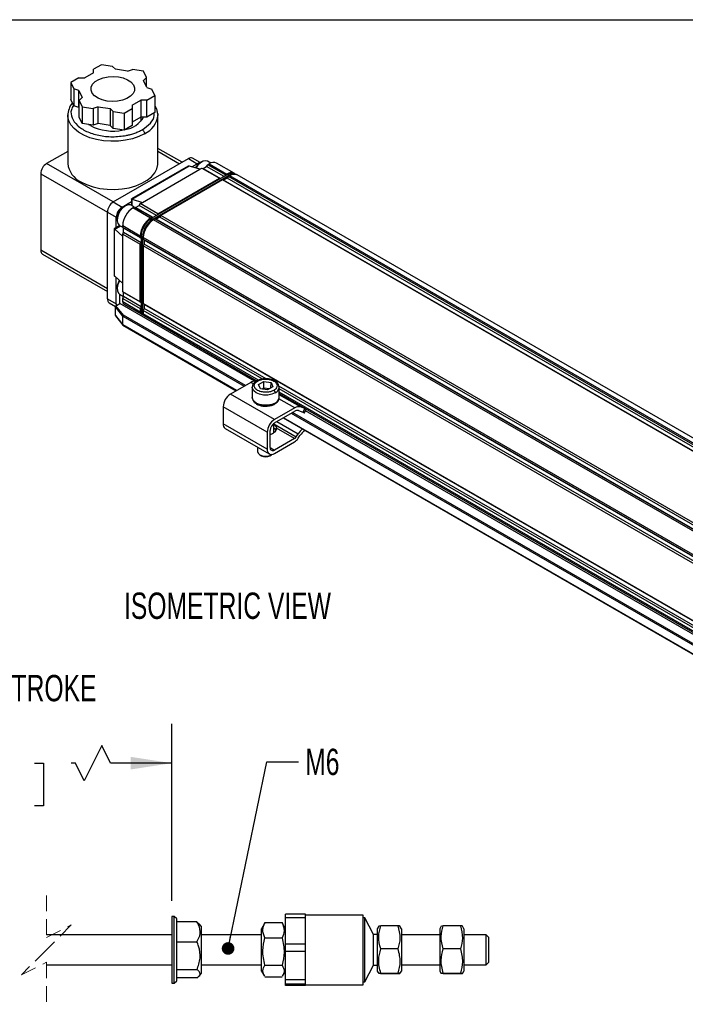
# Model space of a CAD drawing. Header units: millimetres. Extents: x 16 to 683, y 16 to 524.
# Tile 6 of 7: x 415 to 549, y 326 to 524. Entities that reach past the tile are written whole.
import ezdxf

# ---------------------------------------------------------------- set-up
doc = ezdxf.new("R2010")
doc.units = ezdxf.units.MM
doc.header["$LTSCALE"] = 2.5
doc.linetypes.add('HIDDEN', pattern=[1.905, 1.27, -0.635])
doc.layers.add('DIMENSIONS', color=140, linetype='Continuous', lineweight=25)
doc.layers.add('TEXT', color=140, linetype='Continuous', lineweight=25)
doc.styles.add('SLDTEXTSTYLE0', font='TXT', dxfattribs={"width": 0.7})
doc.dimstyles.new('SLDDIMSTYLE2', dxfattribs={"dimtxt": 5.39502, "dimasz": 8.255, "dimexe": 0, "dimexo": 0.0625, "dimgap": 1.348755, "dimtad": 0, "dimtih": 1, "dimtoh": 1, "dimrnd": 1e-09, "dimzin": 4, "dimdsep": 46, "dimtxsty": 'SLDTEXTSTYLE0', "dimsah": 1, "dimcen": 0.09, "dimadec": 0, "dimazin": 1, "dimtfac": 1, "dimtofl": 0, "dimtmove": 0, "dimatfit": 3, "dimfxl": 0, "dimfrac": 2, "dimtolj": 1, "dimtzin": 12, "dimarcsym": 0})
doc.dimstyles.new('SLDDIMSTYLE5', dxfattribs={"dimtxt": 0.18, "dimasz": 2.54, "dimexe": 0, "dimexo": 0.0625, "dimgap": 0, "dimtad": 0, "dimtih": 1, "dimtoh": 1, "dimdec": 0, "dimrnd": 1e-09, "dimzin": 0, "dimdsep": 46, "dimtxsty": 'Standard', "dimblk1": 'DOT', "dimblk2": 'DOT', "dimsah": 1, "dimcen": 0.09, "dimadec": 0, "dimazin": 0, "dimtfac": 2.54, "dimtdec": 0, "dimtofl": 0, "dimtmove": 0, "dimatfit": 3, "dimldrblk": 'DOT', "dimfxl": 0, "dimfrac": 2, "dimtolj": 1, "dimtzin": 0, "dimarcsym": 0})

# ---------------------------------------------------------------- blocks, each defined once
blk = doc.blocks.new('_D_8')
at = {"layer": 'DIMENSIONS'}
for p, q in [((377.86, 352.22), (377.86, 382.47)), ((445.89, 346.92), (445.89, 382.47)), ((431.85, 378.07), (428.32, 371.01)), ((433.62, 374.54), (431.85, 378.07)), ((377.86, 374.54), (390.53, 374.54)), ((397.84, 374.54), (396.03, 374.54)), ((396.03, 374.54), (396.03, 365.96)), ((418.36, 374.54), (420.17, 374.54)), ((420.17, 374.54), (420.17, 365.96)), ((426.56, 374.54), (425.67, 374.54)), ((428.32, 371.01), (426.56, 374.54)), ((445.89, 374.54), (433.62, 374.54)), ((396.03, 365.96), (397.84, 365.96)), ((420.17, 365.96), (418.36, 365.96))]:
    blk.add_line(p, q, dxfattribs=at)
for points in [[(377.86, 374.54), (386.11, 373.27), (386.11, 375.81)], [(445.89, 374.54), (437.64, 375.81), (437.64, 373.27)]]:
    blk.add_solid(points, dxfattribs=at)
at = {"layer": 'DIMENSIONS', "char_height": 5.292, "attachment_point": 1, "style": 'SLDTEXTSTYLE0'}
for s, insert in [('254.0', (397.84, 382.57)), ('10.00', (397.84, 372.78))]:
    blk.add_mtext(s, dxfattribs=dict(at, insert=insert))
blk = doc.blocks.new('_Dot')
at = {"color": 0, "linetype": 'ByBlock', "lineweight": -2}
blk.add_line((-0.5, 0), (-1, 0), dxfattribs=at)
at = {"color": 0, "linetype": 'ByBlock', "const_width": 0.5}
blk.add_lwpolyline([(-0.25, 0, 1), (0.25, 0, 1)], format="xyb", close=True, dxfattribs=at)

msp = doc.modelspace()

# ---------------------------------------------------------------- linework, layer by layer
for p, q in [((431.795, 514.839), (430.179, 513.906)), ((434.002, 514.498), (431.795, 514.839)), ((434.002, 514.498), (434.591, 513.909)), ((430.179, 513.226), (428.411, 512.205)), ((430.179, 513.226), (430.179, 513.906)), ((437.006, 513.535), (434.591, 513.909)), ((437.006, 513.535), (438.027, 513.875)), ((440.234, 513.534), (438.027, 513.875)), ((440.825, 512.259), (440.234, 513.534)), ((440.825, 512.259), (440.236, 511.67)), ((440.825, 510.401), (440.825, 512.259)), ((427.232, 512.205), (425.616, 511.273)), ((425.616, 511.273), (426.208, 509.998)), ((425.616, 511.273), (425.616, 507.87)), ((427.232, 512.205), (428.411, 512.205)), ((440.883, 510.276), (440.236, 511.67)), ((440.883, 510.276), (441.904, 509.936)), ((427.228, 509.658), (426.208, 509.998)), ((426.208, 509.998), (426.208, 506.596)), ((427.228, 509.658), (427.875, 508.264)), ((427.228, 506.256), (427.228, 509.658)), ((440.879, 507.729), (442.495, 508.662)), ((442.495, 508.662), (441.904, 509.936)), ((442.495, 508.662), (442.495, 505.259)), ((426.208, 506.596), (425.616, 507.87)), ((427.228, 506.256), (426.208, 506.596)), ((427.286, 507.675), (427.875, 508.264)), ((427.286, 507.675), (427.878, 506.401)), ((427.286, 504.273), (427.286, 507.675)), ((427.878, 506.401), (430.085, 506.059)), ((427.878, 506.401), (427.878, 502.998)), ((431.106, 506.399), (430.085, 506.059)), ((431.106, 506.399), (433.521, 506.026)), ((431.106, 502.997), (431.106, 506.399)), ((437.933, 506.708), (439.701, 507.729)), ((437.933, 506.708), (437.933, 506.028)), ((440.879, 507.729), (439.701, 507.729)), ((439.701, 507.729), (439.701, 504.327)), ((440.879, 504.327), (440.879, 507.729)), ((425.014, 504.66), (425.015, 504.739)), ((425.014, 504.66), (425.014, 494.997)), ((427.286, 506.131), (427.228, 506.256)), ((430.085, 506.059), (430.085, 502.657)), ((434.11, 505.437), (433.521, 506.026)), ((433.521, 506.026), (433.521, 502.624)), ((434.11, 505.437), (436.317, 505.095)), ((434.11, 502.034), (434.11, 505.437)), ((436.317, 505.095), (437.933, 506.028)), ((436.317, 505.095), (436.317, 501.693)), ((437.933, 506.028), (437.933, 502.626)), ((439.701, 504.327), (437.933, 503.306)), ((440.879, 504.327), (439.701, 504.327)), ((439.723, 503.518), (439.723, 504.327)), ((442.495, 505.259), (440.879, 504.327)), ((443.098, 504.654), (443.069, 504.819)), ((443.098, 494.997), (443.098, 504.66)), ((427.878, 502.998), (427.286, 504.273)), ((430.085, 502.657), (427.878, 502.998)), ((429.548, 502.602), (429.25, 502.786)), ((431.106, 502.997), (430.085, 502.657)), ((433.521, 502.624), (431.106, 502.997)), ((434.11, 502.034), (433.521, 502.624)), ((437.933, 502.626), (436.317, 501.693)), ((436.317, 501.693), (434.11, 502.034)), ((425.014, 497.431), (420.768, 494.98)), ((447.949, 495.228), (443.098, 498.029)), ((443.098, 497.465), (447.461, 494.946)), ((434.144, 487.258), (420.768, 494.98)), ((434.144, 487.259), (449.229, 495.967)), ((449.182, 494.433), (437.805, 487.866)), ((437.868, 487.829), (449.403, 494.488)), ((449.229, 495.967), (450.997, 494.946)), ((451.539, 493.831), (449.477, 494.472)), ((449.93, 494.331), (450.997, 494.946)), ((451.604, 495.16), (450.062, 496.049)), ((451.892, 495.327), (451.657, 495.191)), ((452.894, 494.409), (453.13, 494.749)), ((453.716, 495.064), (453.059, 495.443)), ((453.13, 494.749), (453.425, 494.919)), ((456.665, 492.708), (453.13, 494.749)), ((453.425, 494.919), (456.96, 492.878)), ((458.418, 493.023), (454.883, 495.064)), ((419.59, 492.939), (419.59, 477.561)), ((419.59, 492.939), (432.966, 485.217)), ((439.99, 487.163), (451.539, 493.831)), ((457.11, 492.792), (441.789, 483.947)), ((442.079, 483.78), (457.4, 492.625)), ((451.539, 493.831), (451.951, 494.069)), ((451.951, 494.069), (455.487, 492.028)), ((451.951, 494.069), (452.187, 494.001)), ((452.187, 494.001), (452.894, 494.409)), ((452.187, 494.001), (455.696, 491.975)), ((456.403, 492.384), (452.894, 494.409)), ((456.665, 492.708), (456.466, 492.42)), ((456.96, 492.878), (456.665, 492.708)), ((457.11, 492.792), (457.4, 492.625)), ((457.549, 492.538), (457.255, 492.368)), ((457.4, 492.625), (457.474, 492.495)), ((634.326, 390.487), (457.549, 492.538)), ((458.858, 492.769), (458.568, 492.936)), ((635.784, 390.632), (459.008, 492.683)), ((443.113, 484.884), (455.487, 492.028)), ((456.076, 491.688), (443.702, 484.544)), ((455.686, 491.97), (455.487, 492.028)), ((632.853, 389.637), (456.076, 491.688)), ((456.276, 491.63), (456.076, 491.688)), ((457.055, 492.08), (456.276, 491.63)), ((456.312, 491.62), (456.276, 491.63)), ((457.019, 492.028), (456.312, 491.62)), ((633.061, 389.584), (456.312, 491.62)), ((457.055, 492.08), (457.019, 492.028)), ((633.769, 389.992), (457.019, 492.028)), ((457.255, 492.368), (457.055, 492.08)), ((634.031, 390.317), (457.255, 492.368)), ((434.144, 487.259), (435.912, 486.238)), ((435.912, 486.238), (437.805, 487.331)), ((438.375, 486.231), (437.738, 486.599)), ((437.805, 487.866), (437.805, 486.56)), ((437.927, 487.804), (439.99, 487.163)), ((437.927, 486.49), (437.927, 487.804)), ((438.634, 486.177), (439.341, 486.585)), ((439.341, 486.585), (439.577, 486.925)), ((442.85, 484.56), (439.341, 486.585)), ((439.577, 486.925), (439.99, 487.163)), ((443.113, 484.884), (439.577, 486.925)), ((432.966, 485.217), (434.734, 484.197)), ((432.966, 467.798), (432.966, 485.217)), ((436.572, 486.483), (436.336, 486.347)), ((438.104, 486.075), (438.399, 486.245)), ((441.639, 484.034), (438.104, 486.075)), ((438.399, 486.245), (441.934, 484.204)), ((438.399, 486.245), (438.634, 486.177)), ((442.143, 484.152), (438.634, 486.177)), ((443.113, 484.884), (442.913, 484.596)), ((443.702, 484.544), (443.502, 484.256)), ((620.479, 382.493), (443.702, 484.544)), ((434.734, 482.092), (434.734, 484.197)), ((434.922, 483.897), (434.922, 483.625)), ((441.934, 484.204), (441.639, 484.034)), ((441.789, 483.947), (441.639, 483.861)), ((442.079, 483.78), (441.789, 483.947)), ((442.134, 484.146), (441.934, 484.204)), ((442.079, 483.78), (442.155, 483.649)), ((442.523, 483.864), (442.229, 483.694)), ((619.005, 381.643), (442.229, 483.694)), ((619.3, 381.813), (442.523, 483.864)), ((442.723, 483.806), (442.523, 483.864)), ((443.502, 484.256), (442.723, 483.806)), ((442.759, 483.796), (442.723, 483.806)), ((443.466, 484.204), (442.759, 483.796)), ((619.509, 381.76), (442.759, 483.796)), ((443.502, 484.256), (443.466, 484.204)), ((620.216, 382.169), (443.466, 484.204)), ((435.472, 482.519), (434.341, 481.866)), ((434.341, 481.866), (434.341, 472.607)), ((434.404, 472.388), (434.404, 481.829)), ((434.455, 481.791), (435.594, 482.448)), ((436.042, 480.325), (434.455, 481.791)), ((435.405, 482.557), (436.042, 482.19)), ((436.042, 482.503), (439.577, 480.462)), ((436.042, 482.163), (436.042, 482.503)), ((439.577, 480.121), (436.042, 482.163)), ((436.218, 481.992), (436.042, 482.163)), ((436.042, 480.802), (436.218, 481.176)), ((436.042, 480.802), (439.577, 478.761)), ((436.042, 480.325), (436.042, 480.802)), ((439.727, 479.967), (436.218, 481.992)), ((436.218, 481.176), (436.218, 481.992)), ((436.218, 481.176), (439.727, 479.15)), ((436.042, 470.867), (436.042, 480.325)), ((439.577, 480.462), (439.577, 480.121)), ((439.577, 480.121), (439.727, 479.977)), ((439.727, 479.077), (439.577, 478.761)), ((439.577, 467.193), (439.577, 478.761)), ((439.727, 480.375), (439.727, 480.548)), ((439.727, 480.375), (440.017, 480.208)), ((439.727, 480.375), (439.727, 465.065)), ((440.017, 464.898), (440.017, 480.208)), ((440.017, 480.208), (440.168, 480.208)), ((616.943, 378.071), (440.166, 480.122)), ((440.166, 480.122), (440.166, 479.781)), ((616.943, 377.73), (440.166, 479.781)), ((440.166, 479.781), (440.316, 479.637)), ((440.316, 478.737), (440.166, 478.42)), ((440.316, 479.637), (440.343, 479.611)), ((440.316, 479.637), (440.316, 478.737)), ((440.343, 478.795), (440.316, 478.737)), ((617.093, 377.576), (440.343, 479.611)), ((440.343, 479.611), (440.343, 478.795)), ((617.093, 376.759), (440.343, 478.795)), ((432.966, 469.839), (419.59, 477.561)), ((419.935, 476.798), (432.966, 469.275)), ((616.943, 376.369), (440.166, 478.42)), ((440.166, 478.42), (440.166, 466.853)), ((434.455, 472.332), (436.042, 470.867)), ((434.734, 466.777), (434.734, 472.075)), ((436.042, 469.234), (436.042, 470.867)), ((434.922, 470.084), (434.922, 469.812)), ((435.405, 468.744), (436.218, 468.274)), ((439.577, 467.193), (436.042, 469.234)), ((436.218, 469.064), (436.042, 469.234)), ((439.727, 467.038), (436.218, 469.064)), ((436.218, 468.247), (436.218, 469.064)), ((432.966, 467.798), (434.734, 466.777)), ((433.311, 467.035), (434.589, 466.297)), ((434.771, 466.459), (435.452, 466.852)), ((435.452, 466.852), (435.452, 468.553)), ((462.48, 451.249), (435.452, 466.852)), ((436.042, 467.873), (436.218, 468.247)), ((436.042, 467.873), (439.577, 465.832)), ((436.042, 467.193), (436.042, 467.873)), ((439.577, 465.152), (436.042, 467.193)), ((436.214, 466.811), (439.75, 464.77)), ((439.727, 466.222), (436.218, 468.247)), ((439.577, 467.193), (439.727, 467.049)), ((616.943, 364.802), (440.166, 466.853)), ((440.166, 466.853), (440.316, 466.709)), ((436.042, 464.335), (434.566, 466.204)), ((434.566, 464.435), (434.566, 466.204)), ((434.692, 466.413), (434.771, 466.459)), ((436.181, 464.527), (434.692, 466.413)), ((439.727, 466.149), (439.577, 465.832)), ((439.577, 465.832), (439.577, 465.152)), ((440.017, 464.898), (439.727, 465.065)), ((440.017, 464.898), (440.166, 464.898)), ((440.316, 465.809), (440.166, 465.492)), ((464.024, 451.719), (440.166, 465.492)), ((440.166, 465.492), (440.166, 464.811)), ((463.281, 451.468), (440.166, 464.811)), ((440.316, 466.709), (440.343, 466.683)), ((440.316, 466.709), (440.316, 465.809)), ((440.343, 465.866), (440.316, 465.809)), ((617.093, 364.647), (440.343, 466.683)), ((440.343, 466.683), (440.343, 465.866)), ((464.82, 451.736), (440.343, 465.866)), ((434.566, 464.435), (436.042, 462.566)), ((434.583, 464.376), (436.061, 462.504)), ((436.042, 462.566), (436.042, 464.335)), ((436.042, 464.335), (460.436, 450.252)), ((460.672, 450.388), (436.181, 464.527)), ((439.899, 464.684), (440.189, 464.516)), ((440.339, 464.43), (462.997, 451.349)), ((458.904, 449.367), (436.042, 462.566)), ((436.082, 462.486), (458.855, 449.339)), ((461.749, 451.01), (457.679, 448.66)), ((462.273, 450.708), (461.749, 451.01)), ((463.291, 450.587), (464.359, 451.204)), ((464.359, 451.204), (465.818, 450.978)), ((464.367, 449.893), (464.359, 451.204)), ((465.799, 449.899), (465.818, 450.978)), ((465.818, 450.978), (466.209, 450.136)), ((462.042, 450.021), (462.05, 450.141)), ((462.042, 450.021), (462.042, 447.98)), ((463.682, 449.745), (463.291, 450.587)), ((465.141, 449.519), (463.682, 449.745)), ((464.367, 449.893), (464.02, 449.692)), ((465.489, 449.72), (464.367, 449.893)), ((466.209, 450.136), (465.141, 449.519)), ((591.39, 378.669), (467.409, 450.241)), ((467.458, 447.98), (467.458, 450.021)), ((590.773, 378.548), (467.458, 449.737)), ((590.071, 378.273), (467.458, 449.056)), ((466.518, 443.558), (457.679, 448.66)), ((470.588, 445.907), (467.412, 447.741)), ((467.458, 448.774), (589.684, 378.215)), ((471.725, 446.086), (467.458, 448.549)), ((465.045, 441.006), (456.206, 446.109)), ((456.206, 446.109), (456.206, 442.706)), ((470.588, 445.907), (466.518, 443.558)), ((466.518, 442.877), (470.588, 445.227)), ((471.346, 445.346), (472.207, 445.009)), ((472.586, 445.749), (471.725, 446.086)), ((472.586, 445.749), (472.207, 445.009)), ((472.512, 444.929), (472.879, 445.645)), ((589.17, 378.113), (472.721, 445.337)), ((466.975, 443.141), (471.263, 440.665)), ((468.283, 443.896), (585.545, 376.203)), ((585.594, 376.231), (468.332, 443.925)), ((469.864, 444.809), (587.126, 377.115)), ((587.362, 377.251), (470.1, 444.945)), ((465.045, 437.604), (456.206, 442.706)), ((456.637, 441.752), (465.476, 436.65)), ((465.634, 437.944), (465.634, 441.346)), ((466.417, 440.947), (466.417, 442.812)), ((466.417, 442.691), (470.892, 440.108)), ((470.524, 439.746), (466.939, 441.816)), ((465.045, 441.006), (465.045, 437.604)), ((465.752, 440.563), (465.634, 440.501)), ((465.852, 440.621), (465.752, 440.563)), ((466.4, 440.937), (466.3, 440.88)), ((470.524, 439.746), (466.518, 437.433)), ((466.518, 436.753), (470.524, 439.066)), ((470.892, 440.108), (471.263, 440.665)), ((471.26, 439.789), (471.631, 440.347)), ((463.083, 438.031), (463.083, 437.161)), ((465.634, 437.944), (466.518, 437.433)), ((463.571, 436.48), (463.925, 436.276)), ((465.575, 436.276), (465.929, 436.48)), ((465.928, 436.48), (466.073, 436.576)), ((472.741, 344.218), (468.741, 344.218)), ((468.741, 343.57), (468.741, 344.218)), ((472.741, 343.57), (472.741, 344.218)), ((446.391, 343.742), (445.891, 343.742)), ((445.891, 343.742), (445.891, 330.342)), ((446.891, 343.242), (446.391, 343.742)), ((446.391, 330.342), (446.391, 343.742)), ((446.891, 331.084), (446.891, 343.242)), ((450.948, 342.645), (446.891, 342.645)), ((450.948, 342.645), (451.332, 342.244)), ((451.891, 341.706), (451.391, 342.294)), ((464.504, 342.354), (463.891, 341.292)), ((464.604, 342.514), (464.544, 342.331)), ((464.604, 342.514), (468.028, 342.514)), ((468.098, 342.33), (468.028, 342.514)), ((468.741, 341.292), (468.131, 342.349)), ((468.741, 343.57), (472.741, 343.57)), ((468.741, 338.211), (468.741, 343.57)), ((484.341, 344.042), (472.741, 344.042)), ((472.741, 340.89), (472.741, 343.57)), ((484.341, 330.042), (484.341, 344.042)), ((484.641, 343.442), (484.341, 343.442)), ((486.377, 340.139), (484.641, 343.442)), ((484.641, 330.642), (484.641, 343.442)), ((451.891, 332.379), (451.891, 341.706)), ((463.891, 332.792), (463.891, 341.292)), ((472.741, 338.211), (472.741, 340.89)), ((487.444, 341.817), (487.141, 341.292)), ((487.141, 341.292), (487.141, 332.792)), ((487.854, 341.881), (487.482, 341.795)), ((491.278, 341.881), (487.854, 341.881)), ((491.991, 341.292), (491.699, 341.797)), ((491.991, 341.292), (491.991, 333.435)), ((499.994, 341.817), (499.691, 341.292)), ((499.691, 341.292), (499.691, 332.792)), ((500.404, 341.881), (500.032, 341.795)), ((503.828, 341.881), (500.404, 341.881)), ((504.541, 341.292), (504.249, 341.797)), ((504.541, 341.292), (504.541, 333.435)), ((445.891, 340.042), (420.715, 340.042)), ((446.891, 338.638), (450.948, 338.638)), ((463.891, 340.042), (451.891, 340.042)), ((464.604, 339.449), (468.028, 339.449)), ((472.741, 338.211), (468.741, 338.211)), ((468.741, 336.769), (468.741, 338.211)), ((472.741, 336.769), (472.741, 338.211)), ((487.141, 340.139), (486.377, 340.139)), ((486.377, 333.945), (486.377, 340.139)), ((499.691, 340.042), (491.991, 340.042)), ((509.041, 340.042), (504.541, 340.042)), ((509.541, 339.542), (509.041, 340.042)), ((509.041, 334.042), (509.041, 340.042)), ((509.541, 334.542), (509.541, 339.542)), ((468.741, 336.769), (472.741, 336.769)), ((468.741, 331.035), (468.741, 336.769)), ((472.741, 333.902), (472.741, 336.769)), ((491.278, 337.226), (487.854, 337.226)), ((503.828, 337.226), (500.404, 337.226)), ((509.041, 334.042), (509.541, 334.542)), ((420.715, 334.042), (445.891, 334.042)), ((450.948, 333.035), (446.891, 333.035)), ((451.391, 331.79), (451.891, 332.379)), ((451.891, 334.042), (463.891, 334.042)), ((463.891, 332.792), (464.504, 331.731)), ((464.604, 333.977), (468.028, 333.977)), ((468.131, 331.735), (468.741, 332.792)), ((472.741, 331.035), (472.741, 333.902)), ((484.641, 330.642), (486.377, 333.945)), ((486.377, 333.945), (487.141, 333.945)), ((487.141, 332.792), (487.444, 332.268)), ((487.854, 332.387), (491.278, 332.387)), ((491.699, 332.287), (491.991, 332.792)), ((491.991, 334.042), (499.691, 334.042)), ((491.991, 333.435), (491.991, 332.792)), ((499.691, 332.792), (499.994, 332.268)), ((500.404, 332.387), (503.828, 332.387)), ((504.249, 332.287), (504.541, 332.792)), ((504.541, 334.042), (509.041, 334.042)), ((504.541, 333.435), (504.541, 332.792)), ((445.891, 330.342), (446.391, 330.342)), ((446.391, 330.342), (446.891, 330.842)), ((450.948, 331.439), (446.891, 331.439)), ((446.891, 330.842), (446.891, 331.084)), ((468.028, 331.571), (464.604, 331.571)), ((472.741, 331.035), (468.741, 331.035)), ((468.741, 330.241), (468.741, 331.035)), ((472.741, 330.241), (472.741, 331.035)), ((484.341, 330.642), (484.641, 330.642)), ((487.854, 332.203), (487.823, 332.21)), ((491.278, 332.203), (487.854, 332.203)), ((500.404, 332.203), (500.373, 332.21)), ((503.828, 332.203), (500.404, 332.203)), ((468.741, 330.241), (472.741, 330.241)), ((468.741, 329.867), (468.741, 330.241)), ((472.741, 329.867), (468.741, 329.867)), ((472.741, 330.054), (472.741, 330.241)), ((472.741, 329.867), (472.741, 330.054)), ((472.741, 330.042), (484.341, 330.042))]:
    msp.add_line(p, q)
at = {"color": 7, "linetype": 'HIDDEN', "lineweight": 18}
for p, q in [((420.715, 347.98), (420.715, 339.542)), ((420.715, 339.542), (425.715, 342.042)), ((425.715, 342.042), (420.715, 337.042)), ((420.715, 337.042), (415.715, 332.042)), ((415.715, 332.042), (420.715, 334.542)), ((420.715, 334.542), (420.715, 326.105))]:
    msp.add_line(p, q, dxfattribs=at)
at = {"flags": 128}
for points in [[(435.188, 512.407), (436.167, 512.179), (437.022, 511.824), (437.706, 511.36), (438.177, 510.815), (438.409, 510.221), (438.387, 509.612), (438.114, 509.024), (437.606, 508.491), (436.89, 508.043), (436.011, 507.708), (435.017, 507.503), (433.968, 507.442), (432.924, 507.528), (431.945, 507.755), (431.089, 508.111), (430.406, 508.575), (429.935, 509.119), (429.703, 509.713), (429.724, 510.322), (429.997, 510.91), (430.506, 511.443), (431.221, 511.891), (432.101, 512.227), (433.095, 512.431), (434.144, 512.492), (435.188, 512.407)], [(440.449, 500.969), (439.31, 500.412), (438.027, 499.97), (436.636, 499.657), (435.174, 499.48), (433.682, 499.444), (432.2, 499.551), (430.769, 499.797), (429.428, 500.176), (428.212, 500.677), (427.156, 501.286), (426.289, 501.988), (425.633, 502.762), (425.207, 503.589), (425.022, 504.444), (425.014, 504.66)], [(443.061, 505.125), (443.09, 504.875), (443.098, 504.66)], [(427.662, 491.306), (428.802, 490.749), (430.085, 490.308), (431.476, 489.995), (432.937, 489.818), (434.43, 489.782), (435.911, 489.889), (437.343, 490.135), (438.684, 490.513), (439.899, 491.014), (440.955, 491.624), (441.823, 492.325), (442.479, 493.1), (442.905, 493.926), (443.09, 494.782), (443.098, 494.997)], [(453.059, 495.443), (452.69, 495.551), (452.177, 495.463), (451.634, 495.155), (451.119, 494.659), (450.72, 494.085)], [(437.738, 486.599), (437.588, 486.666), (437.11, 486.69), (436.575, 486.485), (436.039, 486.073), (435.561, 485.5), (435.192, 484.826), (434.973, 484.126), (434.927, 483.475), (435.06, 482.943), (435.356, 482.588), (435.405, 482.557)], [(435.411, 471.449), (435.381, 471.396), (435.075, 470.701), (434.931, 470.013), (434.964, 469.407), (435.172, 468.947), (435.405, 468.744)], [(466.665, 448.916), (465.979, 448.628), (465.174, 448.477), (464.326, 448.477), (463.52, 448.628), (462.835, 448.916), (462.337, 449.311), (462.075, 449.777), (462.042, 450.021)], [(466.665, 446.874), (465.979, 446.587), (465.174, 446.436), (464.326, 446.436), (463.52, 446.587), (462.835, 446.874), (462.337, 447.27), (462.075, 447.735), (462.042, 447.98)], [(472.207, 445.009), (472.361, 444.953), (472.463, 444.925), (472.51, 444.927), (472.512, 444.929)], [(463.083, 437.161), (463.21, 436.792), (463.571, 436.48), (464.112, 436.272), (464.75, 436.199), (465.388, 436.272), (465.928, 436.48)]]:
    msp.add_lwpolyline(points, dxfattribs=at)
for centre, radius, start, end in [((435.728, 507.005), 5.254, 278.89509, 329.34681), ((438.542, 505.133), 4.58, 294.6119, 354.06796), ((434.064, 511.35), 9.845, 242.69707, 282.07695), ((422.148, 492.823), 2.561, 122.60548, 177.39452), ((429.57, 495.471), 4.58, 185.93204, 245.3881), ((449.717, 495.285), 0.838, 65.69288, 125.61758), ((453.17, 492.755), 2.868, 121.84295, 151.81461), ((451.552, 494.068), 1.039, 91.61034, 122.32423), ((454.279, 493.727), 1.467, 65.69288, 125.61758), ((457.798, 491.793), 1.371, 59.63611, 127.6786), ((457.964, 491.599), 1.467, 65.69288, 125.61758), ((458.238, 491.539), 1.371, 59.63611, 127.6786), ((458.404, 491.346), 1.467, 65.69288, 125.61758), ((435.524, 485.101), 2.561, 122.60548, 177.39452), ((437.292, 484.08), 2.561, 122.60548, 177.39452), ((437.938, 483.789), 3.018, 122.05838, 177.947), ((440.519, 482.299), 4.482, 122.60548, 177.39452), ((444.055, 480.258), 4.482, 122.60548, 177.39452), ((444.204, 480.172), 4.482, 122.60548, 177.39452), ((443.879, 480.359), 4.157, 122.60548, 177.39452), ((444.494, 480.004), 4.482, 122.60548, 177.39452), ((444.644, 479.918), 4.482, 122.60548, 177.39452), ((420.382, 477.46), 0.799, 172.74417, 235.94365), ((437.716, 470.014), 2.794, 147.77539, 178.5667), ((433.782, 467.708), 0.822, 173.70115, 234.98667), ((436.018, 466.767), 1.285, 179.52731, 193.8695), ((435.706, 468.564), 0.254, 148.893, 182.55119), ((436.45, 467.148), 0.411, 173.70115, 234.98667), ((439.958, 465.101), 0.384, 172.45185, 250.7783), ((440.123, 465.015), 0.4, 172.74417, 235.94365), ((440.397, 464.847), 0.384, 172.45185, 250.7783), ((440.563, 464.761), 0.4, 172.74417, 235.94365), ((462.543, 449.777), 1.466, 81.54338, 122.7576), ((466.147, 450.125), 1.315, 293.19076, 355.4891), ((459.404, 445.963), 3.202, 122.60548, 177.39452), ((466.147, 448.083), 1.315, 293.19076, 355.4891), ((464.408, 448.981), 2.626, 233.65719, 283.19207), ((471.344, 444.805), 1.337, 73.44019, 124.40371), ((471.092, 444.492), 0.891, 73.44019, 124.40371), ((473.09, 446.862), 1.222, 245.62448, 258.42813), ((468.243, 440.86), 3.202, 122.60548, 177.39452), ((457.197, 442.58), 0.999, 172.74417, 235.94365), ((467.553, 441.259), 1.921, 122.60548, 177.39452), ((466.056, 441.753), 0.885, 292.85477, 4.08578), ((475.589, 437.812), 5.182, 131.82578, 146.59295), ((474.601, 438.437), 3.531, 123.61077, 147.25938), ((465.192, 442.281), 1.787, 291.66932, 308.3253), ((469.918, 440.731), 1.157, 301.60274, 327.3774), ((469.311, 441.036), 2.314, 301.60274, 327.3774), ((465.943, 437.458), 0.91, 170.78596, 309.20329), ((466.173, 437.857), 0.546, 170.78596, 309.20329), ((464.75, 437.82), 1.75, 241.87054, 298.12409)]:
    msp.add_arc(centre, radius, start, end)
for centre, major_axis, ratio, start_param, end_param in [((449.182, 493.952), (0.295, 0.51), 0.5773346, 0.2269334, 0.7853575), ((449.182, 494.301), (0.416, 0.069), 0.4344249, 0.7137739, 0.9406667), ((438.222, 487.625), (0.417, -0.241), 0.0000704, 2.5831279, 3.1416333), ((438.222, 487.974), (0.416, 0.069), 0.4344249, 3.6284738, 3.8553666), ((434.758, 481.625), (0.417, -0.241), 0.0000704, 2.5831279, 3.141552), ((434.455, 481.451), (-0.148, 0.394), 0.4345188, 5.5695037, 5.7963965), ((434.758, 472.847), (0.295, 0.51), 0.5773346, 2.3562351, 2.9147405), ((434.455, 472.673), (-0.148, 0.394), 0.4345188, 2.2010183, 2.4279111), ((434.692, 466.277), (0.095, 0.144), 0.5749311, 0.8504216, 2.4212179), ((434.692, 464.508), (0.095, 0.144), 0.5749311, 2.4212179, 2.9516965), ((436.181, 464.39), (0.11, 0.127), 0.6684067, 0.9128173, 2.4836136), ((436.181, 462.621), (0.11, 0.127), 0.6684067, 2.4836136, 3.2690931)]:
    msp.add_ellipse(centre, major_axis=major_axis, ratio=ratio, start_param=start_param, end_param=end_param)
for points, knots in [([(425.961, 507.129), (425.948, 507.116), (425.602, 506.773), (425.18, 505.941), (425.071, 505.103), (425.014, 504.666)], [0, 0, 0, 0, 0.0180137, 0.4872425, 1, 1, 1, 1]), ([(426.184, 506.648), (426.006, 506.354), (425.521, 505.549), (425.755, 504.121), (426.801, 502.605), (428.697, 501.37), (431.174, 500.573), (433.996, 500.255), (435.828, 500.502), (436.744, 500.625)], [0, 0, 0, 0, 0.0874323, 0.2395269, 0.3916215, 0.5437161, 0.6958108, 0.8479054, 1, 1, 1, 1]), ([(443.016, 505.121), (442.991, 505.372), (442.941, 505.89), (442.647, 506.358), (442.495, 506.599)], [0, 0, 0, 0, 0.4846362, 1, 1, 1, 1]), ([(439.978, 501.785), (440.563, 502.204), (441.732, 503.043), (442.462, 504.284), (442.355, 504.992), (442.329, 505.163)], [0, 0, 0, 0, 0.43140629, 0.86281257, 1, 1, 1, 1]), ([(436.744, 500.625), (436.819, 500.64), (436.97, 500.671), (437.194, 500.721), (437.415, 500.775), (437.707, 500.851), (438.064, 500.956), (438.479, 501.095), (438.879, 501.248), (439.264, 501.415), (439.633, 501.593), (439.863, 501.721), (439.978, 501.785)], [0, 0, 0, 0, 0.0625081, 0.1249797, 0.1874663, 0.2500192, 0.3749562, 0.5000127, 0.6249498, 0.7500063, 0.8749733, 1, 1, 1, 1]), ([(439.978, 501.785), (440.033, 501.753), (440.093, 501.707), (440.209, 501.587), (440.265, 501.513), (440.357, 501.354), (440.393, 501.269), (440.439, 501.108), (440.449, 501.033), (440.449, 500.969)], [0, 0, 0, 0, 0.25, 0.25, 0.5, 0.5, 0.75, 0.75, 1, 1, 1, 1]), ([(462.921, 451.317), (462.814, 451.248), (462.583, 451.099), (462.306, 450.803), (462.088, 450.438), (462.058, 450.169), (462.042, 450.026)], [0, 0, 0, 0, 0.1983598, 0.4298726, 0.6970642, 1, 1, 1, 1]), ([(466.37, 449.426), (466.235, 449.348), (466.066, 449.269), (465.637, 449.134), (465.376, 449.077), (464.772, 449.027), (464.427, 449.035), (463.911, 449.126), (463.74, 449.169), (463.417, 449.28), (463.264, 449.348), (462.994, 449.504), (462.877, 449.592), (462.684, 449.778), (462.61, 449.877), (462.453, 450.175), (462.438, 450.374), (462.524, 450.723), (462.623, 450.874), (462.858, 451.121), (462.994, 451.219), (463.129, 451.297)], [0, 0, 0, 0, 0.125, 0.125, 0.25, 0.25, 0.375, 0.375, 0.4375, 0.4375, 0.5, 0.5, 0.5625, 0.5625, 0.625, 0.625, 0.75, 0.75, 0.875, 0.875, 1, 1, 1, 1]), ([(464.013, 451.672), (463.871, 451.652), (463.458, 451.595), (463.134, 451.427), (462.921, 451.317)], [0, 0, 0, 0, 0.3443085, 1, 1, 1, 1]), ([(462.925, 451.311), (462.931, 451.317), (462.957, 451.344), (463.031, 451.341), (463.098, 451.311), (463.129, 451.297)], [0, 0, 0, 0, 0.1252976, 0.5796837, 1, 1, 1, 1]), ([(463.129, 451.297), (463.264, 451.375), (463.434, 451.454), (463.862, 451.589), (464.123, 451.646), (464.728, 451.696), (465.073, 451.687), (465.589, 451.597), (465.76, 451.554), (466.083, 451.443), (466.235, 451.375), (466.505, 451.219), (466.623, 451.131), (466.816, 450.945), (466.89, 450.846), (467.047, 450.548), (467.062, 450.349), (466.975, 450), (466.877, 449.849), (466.642, 449.602), (466.505, 449.504), (466.37, 449.426)], [0, 0, 0, 0, 0.125, 0.125, 0.25, 0.25, 0.375, 0.375, 0.4375, 0.4375, 0.5, 0.5, 0.5625, 0.5625, 0.625, 0.625, 0.75, 0.75, 0.875, 0.875, 1, 1, 1, 1]), ([(467.458, 450.016), (467.436, 450.189), (467.392, 450.538), (467.058, 450.986), (466.594, 451.333), (466.01, 451.588), (465.293, 451.745), (464.577, 451.788), (464.158, 451.701), (464.013, 451.672)], [0, 0, 0, 0, 0.1481573, 0.2972665, 0.4410115, 0.5757354, 0.7293172, 0.9066381, 1, 1, 1, 1]), ([(466.37, 449.426), (466.405, 449.406), (466.443, 449.377), (466.515, 449.302), (466.55, 449.256), (466.607, 449.156), (466.63, 449.103), (466.659, 449.003), (466.665, 448.956), (466.665, 448.916)], [0, 0, 0, 0, 0.25, 0.25, 0.5, 0.5, 0.75, 0.75, 1, 1, 1, 1]), ([(462.042, 447.985), (462.064, 447.812), (462.108, 447.463), (462.442, 447.015), (462.906, 446.668), (463.489, 446.413), (464.207, 446.256), (464.922, 446.213), (465.342, 446.3), (465.487, 446.329)], [0, 0, 0, 0, 0.1481573, 0.2972665, 0.4410115, 0.5757354, 0.7293172, 0.9066381, 1, 1, 1, 1]), ([(466.579, 446.683), (466.686, 446.753), (466.917, 446.902), (467.192, 447.198), (467.394, 447.526), (467.423, 447.757), (467.436, 447.861)], [0, 0, 0, 0, 0.21571101, 0.46747497, 0.75803875, 1, 1, 1, 1]), ([(465.487, 446.329), (465.629, 446.349), (466.042, 446.406), (466.366, 446.574), (466.579, 446.683)], [0, 0, 0, 0, 0.3443085, 1, 1, 1, 1]), ([(466.665, 446.874), (466.659, 446.83), (466.648, 446.739), (466.595, 446.676), (466.555, 446.673), (466.554, 446.673)], [0, 0, 0, 0, 0.4739962, 0.9864134, 1, 1, 1, 1]), ([(466.417, 442.522), (466.511, 442.462), (466.736, 442.32), (466.885, 442.03), (466.926, 441.867), (466.939, 441.816)], [0, 0, 0, 0, 0.3340114, 0.7918093, 1, 1, 1, 1]), ([(466.839, 441.356), (466.819, 441.406), (466.75, 441.578), (466.584, 441.756), (466.417, 441.821), (466.417, 441.821)], [0, 0, 0, 0, 0.2868529, 0.9994905, 1, 1, 1, 1]), ([(450.948, 338.638), (451.232, 339.182), (451.795, 340.261), (451.467, 341.748), (451.061, 342.45), (450.948, 342.645)], [0, 0, 0, 0, 0.4230737, 0.84008275, 1, 1, 1, 1]), ([(464.604, 339.449), (464.383, 339.997), (463.969, 341.027), (464.402, 342.04), (464.604, 342.514)], [0, 0, 0, 0, 0.5330558, 1, 1, 1, 1]), ([(468.028, 342.514), (468.249, 341.965), (468.663, 340.936), (468.23, 339.922), (468.028, 339.449)], [0, 0, 0, 0, 0.5330547, 1, 1, 1, 1]), ([(487.854, 337.226), (487.633, 338.058), (487.218, 339.615), (487.652, 341.162), (487.854, 341.881)], [0, 0, 0, 0, 0.5344362, 1, 1, 1, 1]), ([(491.278, 341.881), (491.499, 341.049), (491.914, 339.492), (491.48, 337.946), (491.278, 337.226)], [0, 0, 0, 0, 0.5344362, 1, 1, 1, 1]), ([(491.695, 341.795), (491.697, 341.795), (491.84, 341.828), (491.557, 341.855), (491.278, 341.881)], [0, 0, 0, 0, 0.0118705, 1, 1, 1, 1]), ([(500.404, 337.226), (500.183, 338.058), (499.768, 339.615), (500.202, 341.162), (500.404, 341.881)], [0, 0, 0, 0, 0.5344362, 1, 1, 1, 1]), ([(503.828, 341.881), (504.049, 341.049), (504.464, 339.492), (504.03, 337.946), (503.828, 337.226)], [0, 0, 0, 0, 0.5344362, 1, 1, 1, 1]), ([(504.245, 341.795), (504.247, 341.795), (504.39, 341.828), (504.107, 341.855), (503.828, 341.881)], [0, 0, 0, 0, 0.0118705, 1, 1, 1, 1]), ([(450.948, 333.035), (451.229, 333.804), (451.793, 335.351), (451.483, 337.334), (451.061, 338.363), (450.948, 338.638)], [0, 0, 0, 0, 0.4205469, 0.8451435, 1, 1, 1, 1]), ([(464.604, 333.977), (464.382, 334.955), (463.968, 336.783), (464.402, 338.602), (464.604, 339.449)], [0, 0, 0, 0, 0.5347428, 1, 1, 1, 1]), ([(468.028, 339.449), (468.25, 338.471), (468.664, 336.643), (468.23, 334.824), (468.028, 333.977)], [0, 0, 0, 0, 0.5347428, 1, 1, 1, 1]), ([(487.854, 332.387), (487.633, 333.252), (487.218, 334.87), (487.652, 336.478), (487.854, 337.226)], [0, 0, 0, 0, 0.5345185, 1, 1, 1, 1]), ([(491.278, 337.226), (491.5, 336.361), (491.914, 334.743), (491.48, 333.135), (491.278, 332.387)], [0, 0, 0, 0, 0.5345185, 1, 1, 1, 1]), ([(500.404, 332.387), (500.183, 333.252), (499.768, 334.87), (500.202, 336.478), (500.404, 337.226)], [0, 0, 0, 0, 0.5345185, 1, 1, 1, 1]), ([(503.828, 337.226), (504.05, 336.361), (504.464, 334.743), (504.03, 333.135), (503.828, 332.387)], [0, 0, 0, 0, 0.5345185, 1, 1, 1, 1]), ([(451.605, 332.237), (451.508, 332.447), (451.357, 332.775), (451.056, 332.966), (450.948, 333.035)], [0, 0, 0, 0, 0.6413664, 1, 1, 1, 1]), ([(464.544, 331.754), (464.36, 332.124), (463.986, 332.874), (464.396, 333.606), (464.604, 333.977)], [0, 0, 0, 0, 0.4933666, 1, 1, 1, 1]), ([(468.028, 333.977), (468.255, 333.546), (468.65, 332.796), (468.262, 332.065), (468.098, 331.755)], [0, 0, 0, 0, 0.5760934, 1, 1, 1, 1]), ([(487.482, 332.29), (487.464, 332.294), (487.29, 332.33), (487.588, 332.36), (487.854, 332.387)], [0, 0, 0, 0, 0.1069732, 1, 1, 1, 1]), ([(491.278, 332.387), (491.49, 332.353), (491.911, 332.285), (491.489, 332.23), (491.278, 332.203)], [0, 0, 0, 0, 0.5016133, 1, 1, 1, 1]), ([(500.032, 332.29), (500.014, 332.294), (499.84, 332.33), (500.138, 332.36), (500.404, 332.387)], [0, 0, 0, 0, 0.1070269, 1, 1, 1, 1]), ([(503.828, 332.387), (504.04, 332.353), (504.461, 332.285), (504.039, 332.23), (503.828, 332.203)], [0, 0, 0, 0, 0.5016133, 1, 1, 1, 1]), ([(450.948, 331.439), (451.234, 331.625), (451.562, 331.838), (451.6, 332.192), (451.605, 332.237)], [0, 0, 0, 0, 0.8739865, 1, 1, 1, 1])]:
    msp.add_open_spline(points, degree=3, knots=knots)
at = {"layer": 'TEXT'}
msp.add_line((15.875, 523.875), (682.625, 523.875), dxfattribs=at)

# ---------------------------------------------------------------- texts
at = {"layer": 'DIMENSIONS', "attachment_point": 1, "style": 'SLDTEXTSTYLE0'}
for s, insert, char_height in [('ISOMETRIC VIEW', (436.302, 408.811), 5.29167), ('MECHANICAL STROKE', (376.557, 392.267), 5.29167), ('M6', (472.682, 377.449), 5.2917)]:
    msp.add_mtext(s, dxfattribs=dict(at, insert=insert, char_height=char_height))

# ---------------------------------------------------------------- dimensions: what is measured, and where the dimension line sits
at = {"layer": 'DIMENSIONS'}
dim = msp.add_linear_dim(base=(445.891, 374.537), p1=(377.858, 349.042), p2=(445.891, 343.742), text='254.0', dimstyle='SLDDIMSTYLE2', dxfattribs=at)
dim.commit()
dim.dimension.update_dxf_attribs({"geometry": '_D_8', "text_midpoint": (408.1, 374.537), "dimtype": 160})

# ---------------------------------------------------------------- leaders
msp.add_leader([(457.2, 337.319), (464.959, 374.797), (471.351, 374.797)], dimstyle='SLDDIMSTYLE5', dxfattribs=at)

doc.saveas('drawing.dxf')
